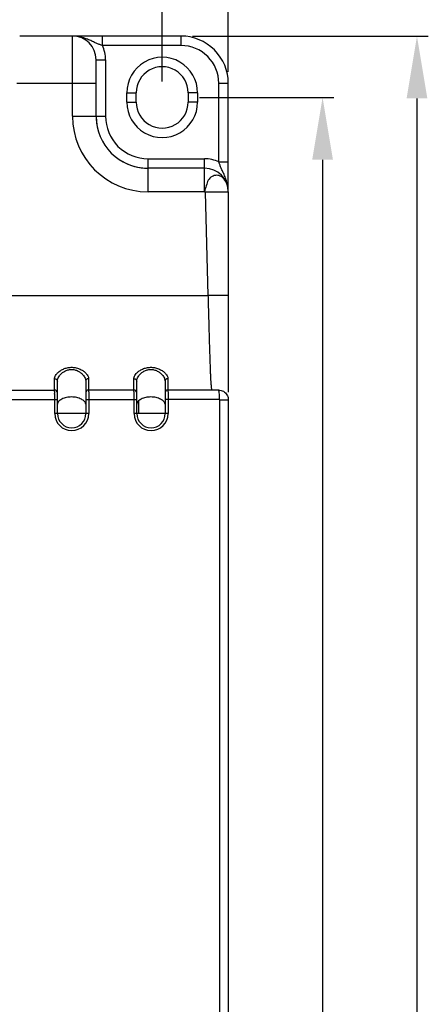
# Model space of a CAD drawing. Header units: millimetres. Extents: x 0 to 546, y 0 to 772.
# Tile 22 of 24: x 197 to 240, y 599 to 703. Entities that reach past the tile are written whole.
import ezdxf

# ---------------------------------------------------------------- set-up
doc = ezdxf.new("R2010")
doc.units = ezdxf.units.MM
doc.layers.add('DIM', color=7, linetype='Continuous')
doc.styles.add('TEXTSTYLE_1', font='ARIAL.TTF')
doc.dimstyles.new('FRAME', dxfattribs={"dimtxt": 6, "dimasz": 5.5, "dimexe": 1, "dimexo": 1.5, "dimgap": 1.5, "dimtad": 1, "dimdec": 1, "dimdsep": 46, "dimtxsty": 'Standard', "dimcen": 2.5, "dimadec": 0, "dimazin": 0, "dimtfac": 1, "dimtdec": 1, "dimtmove": 0, "dimatfit": 3, "dimfxl": 0, "dimarcsym": 0})

# ---------------------------------------------------------------- blocks, each defined once
blk = doc.blocks.new('*D85')
at = {"layer": 'DEFPOINTS', "color": 0}
for p in [(213.7395946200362, 701.1534713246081), (207.0395946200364, 441.1534713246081), (238.7342483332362, 441.1534713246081)]:
    blk.add_point(p, dxfattribs=at)
at = {"layer": 'DIM', "color": 0, "lineweight": -2}
for p, q in [((214.9395946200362, 701.1534713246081), (239.9342483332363, 701.1534713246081)), ((238.7342483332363, 694.553471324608), (238.7342483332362, 447.7534713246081)), ((208.2395946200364, 441.1534713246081), (239.9342483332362, 441.1534713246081))]:
    blk.add_line(p, q, dxfattribs=at)
at = {"layer": 'DIM', "color": 0}
for points in [[(237.6342483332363, 694.553471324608), (239.8342483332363, 694.553471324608), (238.7342483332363, 701.1534713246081)], [(237.6342483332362, 447.7534713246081), (239.8342483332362, 447.7534713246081), (238.7342483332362, 441.1534713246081)]]:
    blk.add_solid(points, dxfattribs=at)
at = {"layer": 'DIM', "color": 0, "insert": (234.5342483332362, 571.1534713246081), "char_height": 6, "attachment_point": 5, "rotation": 90, "style": 'TEXTSTYLE_1'}
blk.add_mtext('H', dxfattribs=at)
blk = doc.blocks.new('*D86')
at = {"layer": 'DEFPOINTS', "color": 0}
for p in [(214.4895946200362, 694.6534713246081), (211.7395946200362, 448.1534713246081), (228.7342483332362, 448.1534713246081)]:
    blk.add_point(p, dxfattribs=at)
at = {"layer": 'DIM', "color": 0, "lineweight": -2}
for p, q in [((215.6895946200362, 694.6534713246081), (229.9342483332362, 694.6534713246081)), ((228.7342483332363, 688.053471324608), (228.7342483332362, 454.7534713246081)), ((212.9395946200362, 448.1534713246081), (229.9342483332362, 448.1534713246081))]:
    blk.add_line(p, q, dxfattribs=at)
at = {"layer": 'DIM', "color": 0}
for points in [[(227.6342483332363, 688.053471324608), (229.8342483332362, 688.053471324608), (228.7342483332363, 694.6534713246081)], [(227.6342483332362, 454.7534713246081), (229.8342483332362, 454.7534713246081), (228.7342483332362, 448.1534713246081)]]:
    blk.add_solid(points, dxfattribs=at)
at = {"layer": 'DIM', "color": 0, "insert": (224.5219700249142, 571.4034713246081), "char_height": 6, "attachment_point": 5, "rotation": 90, "style": 'TEXTSTYLE_1'}
blk.add_mtext('H1', dxfattribs=at)
blk = doc.blocks.new('VFD_E3_BASE_NEW_VIEW_24_B8')
at = {"color": 7, "linetype": 'Continuous'}
for p, q in [((912.5511917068, 60.286971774), (901.0511917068, 60.286971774)), ((904.213469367, 59.286971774), (904.2134693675, 60.286971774)), ((912.5511917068, 59.286971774), (912.5511917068, 60.286971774)), ((912.5511917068, 59.286971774), (904.2134696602, 59.286971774)), ((903.5511917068, 57.786971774), (904.5511917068, 57.786971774)), ((904.5511917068, 57.786971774), (904.5511917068, 51.786971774)), ((906.8011917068, 53.286971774), (906.8011917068, 54.286971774)), ((906.8011917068, 54.286971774), (907.8011917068, 54.2869718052)), ((907.8011917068, 53.286971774), (907.8011917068, 54.286971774)), ((913.3011917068, 54.286971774), (913.3011917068, 53.286971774)), ((914.3011917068, 54.286971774), (913.3011917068, 54.286971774)), ((914.3011917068, 54.286971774), (914.3011917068, 53.286971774)), ((916.5511917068, 46.9492494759), (916.5511917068, 55.286971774)), ((916.5511917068, 55.286971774), (917.5511917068, 55.286971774)), ((917.5511917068, 44.0126896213), (917.5511917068, 55.286971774)), ((906.8011917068, 53.286971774), (907.8011917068, 53.286971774)), ((914.3011917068, 53.286971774), (913.3011917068, 53.2869717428)), ((903.5511917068, 51.786971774), (904.5511917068, 51.786971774)), ((909.0511917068, 46.3061864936), (909.0511917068, 47.286971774)), ((909.0511917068, 47.286971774), (915.0511917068, 47.286971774)), ((915.0511917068, 46.286971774), (915.0511917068, 47.286971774)), ((916.5511917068, 46.9492494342), (917.5511917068, 46.9492494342)), ((917.5511917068, 31.786971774), (917.5511917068, 28.786971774))]:
    blk.add_line(p, q, dxfattribs=at)
for centre, radius, start, end in [((912.5511917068, 55.286971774), 5, 0, 90.0000000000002), ((901.0511917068, 57.786971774), 3.5, 0, 25.37693146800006), ((912.5511917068, 55.286971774), 3.9999967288, 0, 90.0000000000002), ((910.5511917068, 54.286971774), 3.7499442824, 0, 180.0000000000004), ((910.5511917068, 54.286971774), 2.75, 0, 180.0000000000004), ((910.5511917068, 53.286971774), 3.7499442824, 180.0000000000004, 360.0000000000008), ((910.5511917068, 53.286971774), 2.75, 180.0000000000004, 360.0000000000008), ((909.0511917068, 51.786971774), 5.5, 180.0000000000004, 195.0000000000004), ((909.0511917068, 51.786971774), 4.4999908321, 180.0000000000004, 270.0000000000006), ((909.0511917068, 51.786971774), 5.5, 240.0000000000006, 270.0000000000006), ((915.0511917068, 43.786971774), 3.5, 64.62306676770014, 90.0000000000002)]:
    blk.add_arc(centre, radius, start, end, dxfattribs=at)
for points, start_tangent, end_tangent in [([(904.213469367, 59.286971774), (903.9440329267, 59.3818845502), (903.637514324, 59.5054348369), (903.2863617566, 59.6614747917), (902.8754925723, 59.8471426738), (902.3823778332, 60.0444866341), (901.7782105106, 60.213365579), (901.0512277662, 60.2869717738)], (-0.9503369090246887, 0.3112230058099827), (-0.9999997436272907, -0.0007160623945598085)), ([(917.5511917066, 43.7870087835), (917.4779602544, 44.5121397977), (917.3094783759, 45.1159760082), (917.112703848, 45.6082001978), (916.9272538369, 46.0187183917), (916.7706799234, 46.3708948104), (916.6465607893, 46.6786146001), (916.5511917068, 46.9492494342)], (0.0007363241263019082, 0.9999997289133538), (-0.3112509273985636, 0.9503277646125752))]:
    blk.add_spline(points, degree=3, dxfattribs=dict(at, start_tangent=start_tangent, end_tangent=end_tangent))
blk = doc.blocks.new('*D87')
at = {"layer": 'DEFPOINTS', "color": 0}
for p in [(211.7395946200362, 710.1534713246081), (95.7395946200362, 695.1534713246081), (211.7395946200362, 695.1534713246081)]:
    blk.add_point(p, dxfattribs=at)
at = {"layer": 'DIM', "color": 0, "lineweight": -2}
for p, q in [((95.7395946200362, 696.3534713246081), (95.7395946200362, 711.3534713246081)), ((211.7395946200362, 696.3534713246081), (211.7395946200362, 711.3534713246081)), ((102.3395946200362, 710.1534713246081), (205.1395946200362, 710.1534713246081))]:
    blk.add_line(p, q, dxfattribs=at)
at = {"layer": 'DIM', "color": 0}
for points in [[(102.3395946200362, 711.2534713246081), (102.3395946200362, 709.053471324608), (95.7395946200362, 710.1534713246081)], [(205.1395946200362, 711.2534713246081), (205.1395946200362, 709.053471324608), (211.7395946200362, 710.1534713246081)]]:
    blk.add_solid(points, dxfattribs=at)
at = {"layer": 'DIM', "color": 0, "insert": (153.7395946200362, 714.36574963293), "char_height": 6, "attachment_point": 5, "style": 'TEXTSTYLE_1'}
blk.add_mtext('W1', dxfattribs=at)
blk = doc.blocks.new('*D88')
at = {"layer": 'DEFPOINTS', "color": 0}
for p in [(218.7395946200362, 719.1534713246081), (88.7395946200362, 696.1534713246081), (218.7395946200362, 696.1534713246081)]:
    blk.add_point(p, dxfattribs=at)
at = {"layer": 'DIM', "color": 0, "lineweight": -2}
for p, q in [((88.7395946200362, 697.3534713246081), (88.7395946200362, 720.3534713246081)), ((218.7395946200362, 697.3534713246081), (218.7395946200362, 720.3534713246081)), ((95.3395946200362, 719.1534713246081), (212.1395946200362, 719.1534713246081))]:
    blk.add_line(p, q, dxfattribs=at)
at = {"layer": 'DIM', "color": 0}
for points in [[(95.3395946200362, 720.2534713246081), (95.3395946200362, 718.053471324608), (88.7395946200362, 719.1534713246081)], [(212.1395946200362, 720.2534713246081), (212.1395946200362, 718.053471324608), (218.7395946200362, 719.1534713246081)]]:
    blk.add_solid(points, dxfattribs=at)
at = {"layer": 'DIM', "color": 0, "insert": (153.7395946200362, 723.3534713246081), "char_height": 6, "attachment_point": 5, "style": 'TEXTSTYLE_1'}
blk.add_mtext('W', dxfattribs=at)
blk = doc.blocks.new('VFD_E3_PWB_CAP_15HP_NEW_32')
at = {"color": 7, "linetype": 'Continuous'}
blk.add_line((908.0511917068, 21.6282942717), (908.0511917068, 20.286971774), dxfattribs=at)

msp = doc.modelspace()

# ---------------------------------------------------------------- linework, layer by layer
at = {"color": 7, "linetype": 'Continuous'}
for p, q in [((202.2395946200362, 701.1534713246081), (196.6395946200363, 701.1534713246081)), ((202.2395946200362, 692.6534713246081), (202.2395946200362, 701.1534713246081)), ((204.7395946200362, 692.6534713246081), (204.7395946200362, 698.6534713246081)), ((196.3395946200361, 696.1534713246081), (204.7395946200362, 696.1534713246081)), ((202.2395946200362, 692.6534713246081), (204.7395946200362, 692.6534713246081)), ((210.2395946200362, 684.6534713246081), (210.2395946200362, 687.1534713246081)), ((216.2395946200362, 687.1534713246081), (210.2395946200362, 687.1534713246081)), ((216.2395946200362, 684.6534713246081), (216.2395946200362, 687.1534713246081)), ((216.2395946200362, 684.6534713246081), (210.2395946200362, 684.6534713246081)), ((216.3056002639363, 684.6071742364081), (216.5896560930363, 673.6534713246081)), ((218.7395946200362, 684.6534713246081), (218.7395946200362, 663.432357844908)), ((187.0395946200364, 673.6534713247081), (216.5896560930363, 673.6534713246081)), ((200.3395946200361, 663.6534713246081), (200.3395946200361, 664.8575477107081)), ((200.6395946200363, 661.1534713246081), (200.6395946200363, 664.593670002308)), ((203.6395946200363, 664.593670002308), (203.6395946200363, 661.1534713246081)), ((203.9395946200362, 664.8575477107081), (203.9395946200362, 663.6534713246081)), ((208.7395946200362, 663.6534713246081), (208.7395946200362, 664.8575477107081)), ((209.0395946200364, 661.1534713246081), (209.0395946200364, 664.593670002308)), ((212.0395946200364, 664.593670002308), (212.0395946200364, 661.1534713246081)), ((212.3395946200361, 664.8575477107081), (212.3395946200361, 663.6534713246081)), ((195.5395946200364, 663.6534713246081), (200.3395946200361, 663.6534713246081)), ((208.7395946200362, 663.6534713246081), (203.9395946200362, 663.6534713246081)), ((217.7156671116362, 663.6534713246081), (212.3395946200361, 663.6534713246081)), ((195.2395946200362, 662.6534713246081), (200.6395946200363, 662.6534713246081)), ((200.3508908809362, 661.1534713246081), (200.3508908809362, 662.6534713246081)), ((203.6395946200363, 662.6534713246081), (209.0395946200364, 662.6534713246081)), ((203.9547638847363, 662.6534713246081), (203.9547638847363, 661.1534713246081)), ((208.7599278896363, 661.1534713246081), (208.7599278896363, 662.6534713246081)), ((217.8398990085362, 662.6534713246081), (212.0395946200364, 662.6534713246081)), ((212.3638008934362, 662.6534713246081), (212.3638008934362, 661.1534713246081)), ((217.8398990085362, 581.3534713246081), (217.8398990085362, 662.6534713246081)), ((217.8398990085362, 662.6288895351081), (218.7395946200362, 662.628886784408)), ((218.7395946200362, 662.6294833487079), (218.7395946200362, 493.6972021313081)), ((203.9547638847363, 661.1534713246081), (200.3508908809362, 661.1534713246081)), ((212.3638008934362, 661.1534713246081), (208.7599278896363, 661.1534713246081))]:
    msp.add_line(p, q, dxfattribs=at)
for centre, radius, start, end in [((202.2395946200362, 698.6534713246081), 2.5, 0, 90), ((210.2395946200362, 692.6534713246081), 7.9999995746, 180, 270), ((210.2395946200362, 692.6534713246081), 5.5, 180, 270), ((216.2395946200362, 684.6534713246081), 2.5, 0, 90), ((200.3395946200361, 663.3534713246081), 0.3, 0, 90), ((203.9395946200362, 663.3534698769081), 0.3, 90, 179.9997235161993), ((208.7395946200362, 663.3534713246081), 0.3, 0, 90), ((212.3395946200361, 663.3534698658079), 0.3, 90, 179.9997213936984)]:
    msp.add_arc(centre, radius, start, end, dxfattribs=at)
for centre, radius in [((202.1528273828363, 661.1534713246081), 1.801936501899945), ((202.1528273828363, 661.1534713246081), 1.50419575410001), ((210.5618643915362, 661.1534713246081), 1.801936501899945), ((210.5618643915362, 661.1534713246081), 1.50419575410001)]:
    msp.add_arc(centre, radius, 180, 359.9999999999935)
for points, start_tangent, end_tangent in [([(218.5316361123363, 685.627318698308), (218.3796981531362, 685.8863653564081), (217.9782969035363, 686.2673809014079), (217.5048318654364, 686.3994236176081), (217.0285100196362, 686.267268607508), (216.6267478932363, 685.8864120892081), (216.4069102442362, 685.304190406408), (216.2395946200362, 684.6534713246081)], (-0.4334709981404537, 0.9011675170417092), (-0.009051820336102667, -0.9999590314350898)), ([(218.6324483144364, 685.3735098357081), (218.5316361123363, 685.627318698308)], (-0.3048813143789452, 0.9523903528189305), (-0.433470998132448, 0.90116751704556)), ([(216.2395946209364, 684.6534714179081), (216.3056135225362, 684.607174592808)], (0.9999590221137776, -0.009052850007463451), (0.02686894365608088, -0.999638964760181)), ([(218.0266051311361, 684.6332722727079), (217.6577415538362, 684.631557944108), (217.2369368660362, 684.6264808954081), (216.7803743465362, 684.618236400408), (216.3056011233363, 684.607141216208)], (-0.9999999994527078, 3.308450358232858e-05), (-0.9996641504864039, -0.02591498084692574)), ([(218.7396015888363, 684.6071412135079), (218.7366638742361, 684.6101607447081), (218.7278696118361, 684.6130207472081), (218.6928246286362, 684.618236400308), (218.6347669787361, 684.622737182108), (218.5542930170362, 684.6264808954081), (218.4521427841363, 684.629430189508), (218.3293351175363, 684.631557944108), (218.1870212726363, 684.632842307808), (218.0266051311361, 684.6332722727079)], (0.0001752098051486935, 0.999999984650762), (-0.9999999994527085, 3.308448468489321e-05)), ([(218.6932390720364, 685.137702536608), (218.6446505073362, 685.334037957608), (218.6324483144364, 685.3735098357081)], (-0.1953685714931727, 0.9807298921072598), (-0.3048813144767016, 0.9523903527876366)), ([(218.7156176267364, 685.005346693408), (218.6932390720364, 685.137702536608)], (-0.1384256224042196, 0.9903728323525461), (-0.195368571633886, 0.9807298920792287)), ([(218.7395946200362, 684.6534713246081), (218.7156176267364, 685.005346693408)], (0, 1), (-0.1384256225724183, 0.990372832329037)), ([(218.7396564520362, 673.653471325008), (218.6343882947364, 673.666916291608), (218.3289574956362, 673.6739859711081), (217.8532813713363, 673.6739865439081), (217.2539481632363, 673.666917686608), (216.5896560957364, 673.653471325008)], (-0.001872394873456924, 0.9999982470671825), (-0.9997119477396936, -0.02400044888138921)), ([(216.5896560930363, 673.6534713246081), (216.6000281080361, 673.2964555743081)], (0.02921017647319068, -0.9995732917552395), (0.0288761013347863, -0.9995829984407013)), ([(216.6000281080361, 673.2964555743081), (216.6102799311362, 672.939722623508), (216.6304326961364, 672.2289306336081), (216.6501187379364, 671.525600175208), (216.6693824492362, 670.833133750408), (216.6882653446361, 670.155209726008), (216.7068170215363, 669.4952778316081), (216.7250879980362, 668.8567138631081), (216.7431291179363, 668.2427514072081), (216.7609891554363, 667.6564873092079), (216.7787132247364, 667.100865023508), (216.7963408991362, 666.578676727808), (216.8139091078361, 666.0925915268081), (216.8314584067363, 665.6450945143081), (216.8490324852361, 665.238453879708), (216.8666763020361, 664.8747169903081), (216.8844344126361, 664.555703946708), (216.9023492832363, 664.283003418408), (216.9204594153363, 664.0579720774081), (216.9387978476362, 663.881729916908), (216.9573901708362, 663.7551646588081), (216.9762522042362, 663.6789359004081), (216.9953878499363, 663.6534713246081)], (0.02887610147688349, -0.9995829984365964), (0.9999999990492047, -4.360723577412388e-05)), ([(200.3454399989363, 664.934868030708), (200.3637593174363, 665.017995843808), (200.4444205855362, 665.201754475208), (200.5954577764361, 665.4062274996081), (200.8358342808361, 665.6252502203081), (201.1713611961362, 665.831645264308), (201.5670285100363, 665.981477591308), (201.9884778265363, 666.053006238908), (202.4229815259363, 666.039667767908), (202.8570106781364, 665.936616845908), (203.2466500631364, 665.756718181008), (203.5384683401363, 665.548230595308), (203.7350115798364, 665.345973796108), (203.8570452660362, 665.1613020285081), (203.9208296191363, 664.998399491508), (203.9395946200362, 664.8575477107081)], (0.1463792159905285, 0.9892285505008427), (-1.17310930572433e-05, -0.9999999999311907)), ([(200.6395946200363, 664.593670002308), (200.6597318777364, 664.758931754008), (200.7269493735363, 664.9482028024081), (200.8528128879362, 665.158809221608), (201.0531242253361, 665.3844002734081), (201.3327231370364, 665.5969813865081), (201.6624343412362, 665.751305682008), (202.0136284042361, 665.824987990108), (202.3757025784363, 665.8112610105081), (202.7373971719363, 665.705126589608), (203.0621191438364, 665.519829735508), (203.3053142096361, 665.305082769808), (203.4691050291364, 665.096754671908), (203.5708020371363, 664.9065403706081), (203.6239567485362, 664.7387488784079), (203.6395946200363, 664.593670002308)], (-6.580473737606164e-06, 0.9999999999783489), (-5.335176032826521e-06, -0.9999999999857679)), ([(208.7454399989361, 664.934868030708), (208.7637593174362, 665.017995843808), (208.8444205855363, 665.201754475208), (208.9954577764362, 665.4062274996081), (209.2358342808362, 665.6252502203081), (209.5713611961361, 665.831645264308), (209.9670285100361, 665.981477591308), (210.3884778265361, 666.053006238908), (210.8229815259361, 666.039667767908), (211.2570106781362, 665.936616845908), (211.6466500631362, 665.756718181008), (211.9384683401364, 665.548230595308), (212.1350115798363, 665.345973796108), (212.2570452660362, 665.1613020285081), (212.3208296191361, 664.998399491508), (212.3395946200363, 664.8575477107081)], (0.1463792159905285, 0.9892285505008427), (-1.173107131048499e-05, -0.9999999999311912)), ([(209.0395946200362, 664.593670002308), (209.0597318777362, 664.758931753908), (209.1269493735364, 664.9482028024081), (209.2528128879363, 665.158809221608), (209.4531242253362, 665.3844002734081), (209.7327231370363, 665.5969813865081), (210.0624343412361, 665.751305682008), (210.4136284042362, 665.824987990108), (210.7757025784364, 665.8112610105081), (211.1373971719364, 665.705126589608), (211.4621191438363, 665.519829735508), (211.7053142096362, 665.305082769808), (211.8691050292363, 665.096754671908), (211.9708020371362, 664.9065403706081), (212.0239567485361, 664.7387488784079), (212.0395946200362, 664.593670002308)], (-6.580473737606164e-06, 0.9999999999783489), (-5.335176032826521e-06, -0.9999999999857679)), ([(200.3395946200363, 664.8575477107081), (200.3454399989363, 664.934868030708)], (-1.495284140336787e-05, 0.9999999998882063), (0.1463792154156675, 0.9892285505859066)), ([(200.3395946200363, 664.857547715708), (200.4895946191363, 664.822194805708), (200.5994022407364, 664.725608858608), (200.6395946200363, 664.593670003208)], (1, -2.053499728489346e-09), (4.106999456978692e-09, -1)), ([(203.9395946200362, 664.857547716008), (203.7896138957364, 664.822204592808), (203.6798001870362, 664.725628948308), (203.6395946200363, 664.593670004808)], (-1, -1.118016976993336e-08), (-1.072383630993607e-08, -1)), ([(208.7395946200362, 664.8575477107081), (208.7454399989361, 664.934868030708)], (-1.495284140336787e-05, 0.9999999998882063), (0.1463792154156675, 0.9892285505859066)), ([(208.7395946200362, 664.857547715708), (208.8895946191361, 664.822194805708), (208.9994022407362, 664.725608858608), (209.0395946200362, 664.593670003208)], (1, -2.053499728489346e-09), (4.106999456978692e-09, -1)), ([(212.3395946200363, 664.857547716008), (212.1896138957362, 664.822204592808), (212.0798001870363, 664.725628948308), (212.0395946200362, 664.593670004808)], (-1, -1.118016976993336e-08), (-1.072383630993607e-08, -1)), ([(200.3452709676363, 663.5184125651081), (200.3425307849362, 663.6192304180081), (200.3465654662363, 663.645211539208)], (-0.1403629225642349, 0.9901001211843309), (-0.05842412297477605, 0.998291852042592)), ([(200.3465654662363, 663.645211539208), (200.3395946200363, 663.6534713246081)], (-0.05842412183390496, 0.9982918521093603), (-0.9999789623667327, 0.006486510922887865)), ([(200.3505119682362, 662.9105978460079), (200.3493934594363, 663.1514963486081), (200.3476091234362, 663.3587027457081), (200.3452709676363, 663.5184125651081)], (-0.0006659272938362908, 0.9999997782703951), (-0.1403629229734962, 0.9901001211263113)), ([(203.9395946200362, 663.6534713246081), (203.9434990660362, 663.619907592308), (203.9471539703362, 663.520818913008)], (0.99998716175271, -0.005067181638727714), (0.1397710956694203, -0.990183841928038)), ([(203.9471539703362, 663.520818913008), (203.9502954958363, 663.3627601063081), (203.9527161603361, 663.155716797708), (203.9539316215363, 663.037810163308)], (0.1397710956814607, -0.9901838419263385), (0.004854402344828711, -0.9999882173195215)), ([(208.7498083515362, 663.518518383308), (208.7448775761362, 663.6192587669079), (208.7471535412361, 663.6456304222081)], (-0.1381332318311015, 0.9904136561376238), (-0.1468546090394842, 0.989158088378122)), ([(208.7471535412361, 663.6456304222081), (208.7395946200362, 663.6534713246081)], (-0.1468546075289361, 0.9891580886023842), (-0.9999936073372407, 0.003575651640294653)), ([(208.7592452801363, 662.9107024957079), (208.7572303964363, 663.151679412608), (208.7540170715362, 663.3588840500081), (208.7498083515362, 663.518518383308)], (-0.003438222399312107, 0.9999940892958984), (-0.1381332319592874, 0.9904136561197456)), ([(212.3395946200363, 663.6534713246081), (212.3458219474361, 663.6199424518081), (212.3516519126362, 663.520949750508)], (0.9999950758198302, -0.003138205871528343), (0.137677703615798, -0.9904770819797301)), ([(212.3516519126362, 663.520949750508), (212.3566649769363, 663.362987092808), (212.3605299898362, 663.155949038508), (212.3629712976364, 662.9133244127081), (212.3635347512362, 662.784438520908)], (0.1376777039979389, -0.9904770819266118), (0.003641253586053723, -0.9999933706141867)), ([(217.7150182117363, 663.6534713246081), (218.2270823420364, 663.516142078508), (218.6022653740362, 663.140959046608), (218.7326659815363, 662.745879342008)], (0.9999999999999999, -1.80447550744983e-08), (0.1171189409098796, -0.993117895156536)), ([(217.8177062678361, 662.6534713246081), (217.8105430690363, 663.024731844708), (217.7883510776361, 663.3605781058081), (217.7546909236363, 663.582000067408), (217.7174813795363, 663.6534713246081)], (0, 1), (-1, 0)), ([(200.3508908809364, 662.6534713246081), (200.3505119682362, 662.9105978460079)], (4.822912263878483e-06, 0.9999999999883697), (-0.0006659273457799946, 0.9999997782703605)), ([(203.3706520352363, 662.560629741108), (203.1749053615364, 662.679649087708), (202.6913014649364, 662.854174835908), (202.1414549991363, 662.916152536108), (201.5920217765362, 662.8551239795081), (201.1090166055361, 662.6821017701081), (200.7643228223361, 662.4279382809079), (200.6734466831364, 662.2929600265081)], (-0.8025782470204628, 0.5965468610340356), (-0.4269313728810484, -0.9042840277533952)), ([(203.6395946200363, 662.1539061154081), (203.5174743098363, 662.4249889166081), (203.3706520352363, 662.560629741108)], (0, 1), (-0.8025782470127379, 0.5965468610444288)), ([(203.9539316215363, 663.037810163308), (203.9542445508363, 662.913190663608), (203.9545627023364, 662.784368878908)], (0.004854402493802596, -0.9999882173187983), (0.002540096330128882, -0.9999967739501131)), ([(203.9545627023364, 662.784368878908), (203.9547638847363, 662.6534713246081)], (0.002540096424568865, -0.9999967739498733), (-6.56087241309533e-06, -0.9999999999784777)), ([(208.7599278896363, 662.6534713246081), (208.7592452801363, 662.9107024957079)], (8.872532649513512e-06, 0.9999999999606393), (-0.003438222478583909, 0.9999940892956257)), ([(211.7706520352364, 662.560629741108), (211.5749053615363, 662.679649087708), (211.0913014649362, 662.854174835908), (210.5414549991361, 662.916152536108), (209.9920217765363, 662.8551239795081), (209.5090166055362, 662.6821017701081), (209.1643228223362, 662.4279382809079), (209.0734466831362, 662.2929600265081)], (-0.8025782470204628, 0.5965468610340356), (-0.4269313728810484, -0.9042840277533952)), ([(212.0395946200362, 662.1539061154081), (211.9174743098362, 662.4249889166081), (211.7706520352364, 662.560629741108)], (0, 1), (-0.8025782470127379, 0.5965468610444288)), ([(212.3635347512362, 662.784438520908), (212.3638008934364, 662.6534713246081)], (0.003641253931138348, -0.9999933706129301), (-1.074655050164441e-05, -0.9999999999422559)), ([(218.7326659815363, 662.745879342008), (218.7395946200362, 662.6288949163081)], (0.1171189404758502, -0.9931178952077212), (-8.561996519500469e-10, -1)), ([(200.6734466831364, 662.2929600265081), (200.6395946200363, 662.1539061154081)], (-0.4269313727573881, -0.9042840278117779), (0, -1)), ([(209.0734466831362, 662.2929600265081), (209.0395946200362, 662.1539061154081)], (-0.4269313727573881, -0.9042840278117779), (0, -1))]:
    msp.add_spline(points, degree=3, dxfattribs=dict(at, start_tangent=start_tangent, end_tangent=end_tangent))

# ---------------------------------------------------------------- block references
for name in ['VFD_E3_BASE_NEW_VIEW_24_B8', 'VFD_E3_PWB_CAP_15HP_NEW_32']:
    msp.add_blockref(name, (-698.8115970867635, 640.8664995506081))

# ---------------------------------------------------------------- dimensions: what is measured, and where the dimension line sits
at = {"layer": 'DIM'}
for base, p1, p2, text, picture, middle in [((218.7395946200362, 719.1534713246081), (88.7395946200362, 696.1534713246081), (218.7395946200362, 696.1534713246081), 'W', '*D88', (153.7395946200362, 723.3534713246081)), ((211.7395946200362, 710.1534713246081), (95.7395946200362, 695.1534713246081), (211.7395946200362, 695.1534713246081), 'W1', '*D87', (153.7395946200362, 714.36574963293))]:
    dim = msp.add_linear_dim(base=base, p1=p1, p2=p2, text=text, dimstyle='FRAME', override={"dimasz": 6.6, "dimexe": 1.2, "dimexo": 1.2, "dimgap": 1.2, "dimzin": 0, "dimtxsty": 'TEXTSTYLE_1'}, dxfattribs=at)
    dim.commit()
    dim.dimension.update_dxf_attribs({"geometry": picture, "text_midpoint": middle})
for base, p1, p2, text, picture, middle in [((238.7342483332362, 441.1534713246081), (213.7395946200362, 701.1534713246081), (207.0395946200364, 441.1534713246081), 'H', '*D85', (234.5342483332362, 571.1534713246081)), ((228.7342483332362, 448.1534713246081), (214.4895946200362, 694.6534713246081), (211.7395946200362, 448.1534713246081), 'H1', '*D86', (224.5219700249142, 571.4034713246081))]:
    dim = msp.add_linear_dim(base=base, p1=p1, p2=p2, angle=270, text=text, dimstyle='FRAME', override={"dimasz": 6.6, "dimexe": 1.2, "dimexo": 1.2, "dimgap": 1.2, "dimzin": 0, "dimtxsty": 'TEXTSTYLE_1'}, dxfattribs=at)
    dim.commit()
    dim.dimension.update_dxf_attribs({"geometry": picture, "text_midpoint": middle})

doc.saveas('drawing.dxf')
